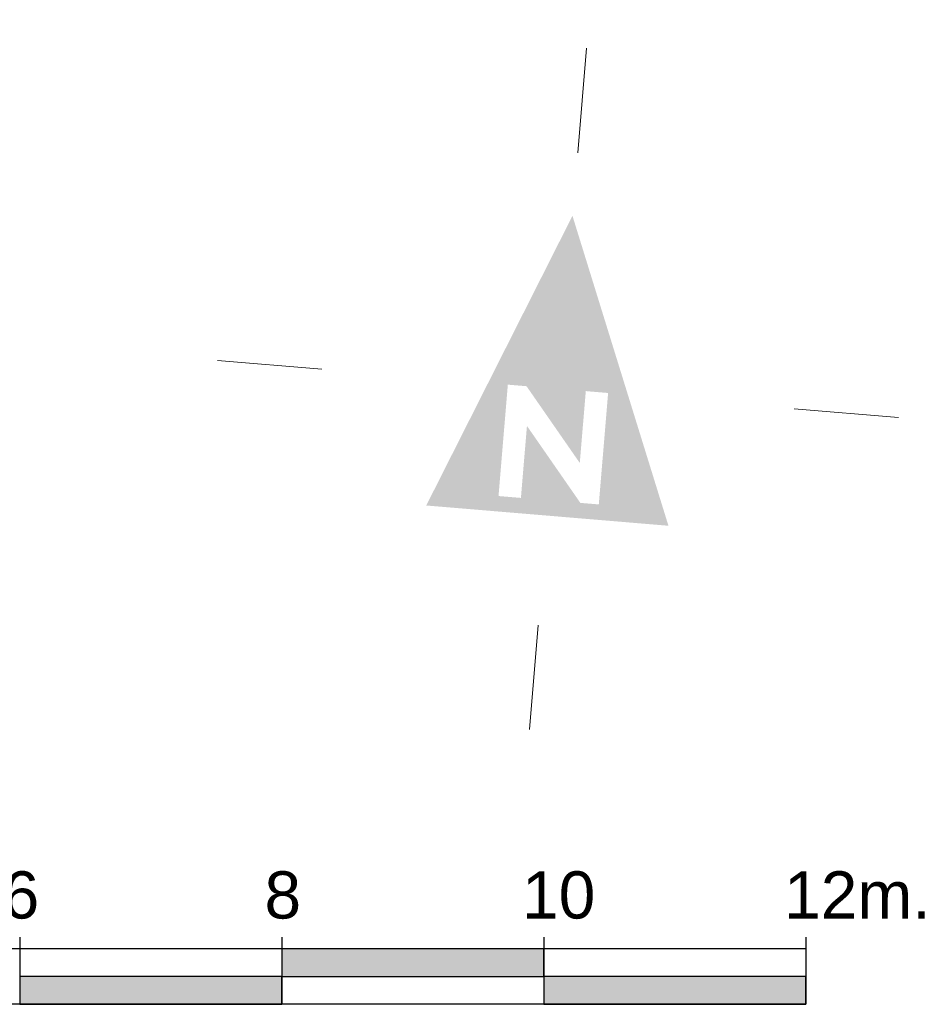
# Model space of a CAD drawing. Header units: millimetres. Extents: x 30 to 114532, y 6 to 49279.
# Tile 9 of 10: x 89787 to 96721, y 5308 to 12821. Entities that reach past the tile are written whole.
import ezdxf

# ---------------------------------------------------------------- set-up
doc = ezdxf.new("R2010")
doc.units = ezdxf.units.MM
doc.header["$LTSCALE"] = 100
doc.set_wipeout_variables(frame=1)
doc.layers.add('XREF', color=254, linetype='Continuous')
doc.styles.add('45H03_503_0BP$0$DVD_ALG ARIAL 3mm', font='arial.ttf')

# ---------------------------------------------------------------- blocks, each defined once
blk = doc.blocks.new('45H03_503_0BP$0$DVDVB_05_-S-_noordpijl1191')
at = {"color": 7, "linetype": 'Continuous', "lineweight": 13}
for p, q in [((0, 13.036), (0, 9.036)), ((-13.043, -0.007), (-9.043, -0.007)), ((13.043, -0.007), (9.043, -0.007)), ((0, -13.05), (0, -9.05))]:
    blk.add_line(p, q, dxfattribs=at)
at = {"color": 7, "linetype": 'Continuous', "lineweight": 0, "extrusion": (0, 0, -1)}
blk.add_solid([(4.637, -4.858), (0, 6.619), (-4.637, -4.858)], dxfattribs=at)
blk.add_wipeout([(-1.92, -0.005), (-1.204, -0.005), (1.065, -2.753), (1.065, -0.002), (1.92, -0.002), (1.92, -4.269), (1.214, -4.269), (-1.062, -1.512), (-1.062, -4.269), (-1.92, -4.269)])

msp = doc.modelspace()

# ---------------------------------------------------------------- hatches: boundary and pattern name
at = {"layer": 'XREF'}
for points in [[(91786.9692, 5519.7531), (93786.9692, 5519.7531), (93786.9692, 5731.3993), (91786.9692, 5731.3993)], [(89786.9692, 5308.1068), (91786.9692, 5308.1068), (91786.9692, 5519.7531), (89786.9692, 5519.7531)], [(93786.9692, 5308.1068), (95786.9692, 5308.1068), (95786.9692, 5519.7531), (93786.9692, 5519.7531)]]:
    msp.add_hatch(color=7, dxfattribs=at).paths.add_polyline_path(points)

# ---------------------------------------------------------------- linework, layer by layer
at = {"layer": 'XREF', "linetype": 'ByBlock', "lineweight": -2}
for p, q in [((89786.9692, 5820.4511), (89786.9692, 5308.1068)), ((91786.9692, 5820.4511), (91786.9692, 5308.1068)), ((93786.9692, 5820.4511), (93786.9692, 5308.1068)), ((93786.9692, 5820.4511), (93786.9692, 5308.1068)), ((95786.9692, 5820.4511), (95786.9692, 5308.1068)), ((95786.9692, 5820.4511), (95786.9692, 5308.1068)), ((95786.9692, 5731.3993), (83786.9692, 5731.3993)), ((95786.9692, 5308.1068), (83786.9692, 5308.1068))]:
    msp.add_line(p, q, dxfattribs=at)
at = {"layer": 'XREF', "color": 7}
for p, q in [((93786.9692, 5731.3993), (91786.9692, 5731.3993)), ((91786.9692, 5731.3993), (91786.9692, 5519.7531)), ((93786.9692, 5519.7531), (93786.9692, 5731.3993)), ((91786.9692, 5519.7531), (89786.9692, 5519.7531)), ((89786.9692, 5519.7531), (89786.9692, 5308.1068)), ((91786.9692, 5308.1068), (91786.9692, 5519.7531)), ((91786.9692, 5519.7531), (93786.9692, 5519.7531)), ((95786.9692, 5519.7531), (93786.9692, 5519.7531)), ((93786.9692, 5519.7531), (93786.9692, 5308.1068)), ((95786.9692, 5308.1068), (95786.9692, 5519.7531)), ((89786.9692, 5308.1068), (91786.9692, 5308.1068)), ((93786.9692, 5308.1068), (95786.9692, 5308.1068))]:
    msp.add_line(p, q, dxfattribs=at)

# ---------------------------------------------------------------- block references
at = {"layer": 'XREF', "xscale": 200, "yscale": 200, "rotation": 355.2139928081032}
msp.add_blockref('45H03_503_0BP$0$DVDVB_05_-S-_noordpijl1191', (93895.1276, 10004.9252), dxfattribs=at)

# ---------------------------------------------------------------- texts
at = {"layer": 'XREF', "lineweight": 100, "style": '45H03_503_0BP$0$DVD_ALG ARIAL 3mm'}
for s, p in [('6', (89656.5736, 5962.6543)), ('8', (91655.1002, 5962.6543)), ('10', (93620.7209, 5962.6543)), ('12m.', (95620.7209, 5962.6543))]:
    msp.add_text(s, height=360, dxfattribs=at).set_placement(p)

doc.saveas('drawing.dxf')
